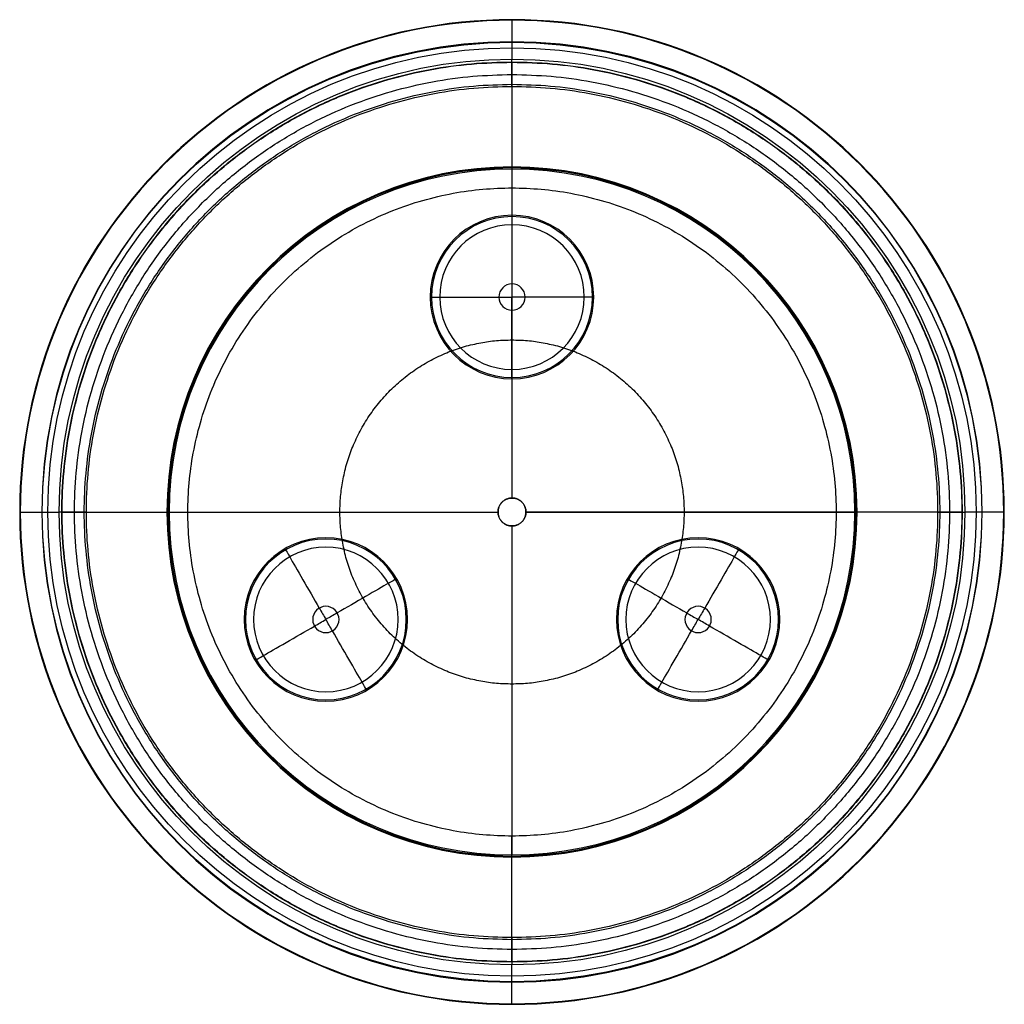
# Model space of a CAD drawing. Header units: millimetres. Extents: x 143 to 843, y 111 to 811.
import ezdxf

# ---------------------------------------------------------------- set-up
doc = ezdxf.new("R2010")
doc.units = ezdxf.units.MM
doc.layers.add('Layer 02', color=7, linetype='Continuous')

msp = doc.modelspace()

# ---------------------------------------------------------------- linework, layer by layer
at = {"layer": 'Layer 02'}
for p, q in [((492.99, 705.21, 28.08), (492.99, 672.4, 28.08)), ((492.99, 556.16, 28.08), (492.99, 471.41, 28.08)), ((249.26, 461.47, 28.08), (483.05, 461.47, 28.08)), ((502.93, 461.47, 28.08), (736.73, 461.47, 28.08)), ((492.99, 451.53, 28.08), (492.99, 217.74, 28.08))]:
    msp.add_line(p, q, dxfattribs=at)
at = {"layer": 'Layer 02', "extrusion": (1, 0, 0)}
for points in [[(795.39, 337.35), (811.08, 189.73)], [(795.76, 138.14), (706.76, 28.82)], [(127.19, 138.14), (216.18, 28.82)], [(127.56, 337.35), (111.87, 189.73)]]:
    msp.add_lwpolyline(points, dxfattribs=at)
at = {"layer": 'Layer 02', "extrusion": (0, 1, 0)}
for points in [[(-159.08, 337.35), (-143.39, 189.73)], [(-158.71, 138.14), (-247.71, 28.82)], [(-827.28, 138.14), (-738.28, 28.82)], [(-826.91, 337.35), (-842.6, 189.73)]]:
    msp.add_lwpolyline(points, dxfattribs=at)
at = {"layer": 'Layer 02', "extrusion": (0, 0, -1)}
for centre, radius in [((-492.99, 461.47, -182.33), 350), ((-492.99, 461.47, -189.73), 349.61), ((-492.99, 461.47, -138.14), 334.29), ((-492.99, 461.47, -28.82), 245.29), ((-492.99, 461.47, -28.27), 244.6), ((-492.99, 461.47, -28.08), 243.74), ((-492.99, 614.28, -28.08), 58.12), ((-492.99, 614.28, -16.51), 57.2), ((-492.99, 614.28, -2.9), 51.41), ((-492.99, 614.28, 7.23), 9.35), ((-360.66, 385.07, -28.08), 58.12), ((-360.66, 385.07, -16.51), 57.2), ((-625.33, 385.07, -28.08), 58.12), ((-625.33, 385.07, -16.51), 57.2), ((-360.66, 385.07, -2.9), 51.41), ((-625.33, 385.07, -2.9), 51.41), ((-360.66, 385.07, 7.23), 9.35), ((-625.33, 385.07, 7.23), 9.35)]:
    msp.add_circle(centre, radius, dxfattribs=at)
at = {"layer": 'Layer 02'}
for centre, radius in [((492.99, 461.47, 337.35), 333.92), ((492.99, 461.47, 345), 330.01), ((492.99, 461.47, 348.08), 321.98)]:
    msp.add_circle(centre, radius, dxfattribs=at)
for points, weights in [([(492.99, 811.08, 189.73), (492.99, 811.47, 186.04), (492.99, 811.47, 182.33)], [1, 0.989516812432, 0.981893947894]), ([(492.99, 811.47, 182.33), (492.99, 811.47, 157.44), (492.99, 795.76, 138.14)], [0.981893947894, 0.933640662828, 1]), ([(492.99, 795.39, 337.35), (492.99, 794.25, 348.08), (492.99, 783.46, 348.08)], [1, 0.743540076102, 1]), ([(492.99, 706.76, 28.82), (492.99, 706.16, 28.08), (492.99, 705.21, 28.08)], [1, 0.903140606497, 1]), ([(500, 468.53, 58.08), (497.09, 471.41, 58.08), (492.99, 471.41, 58.08)], [1, 0.924508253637, 1]), ([(143.39, 461.47, 189.73), (142.99, 461.47, 186.04), (142.99, 461.47, 182.33)], [1, 0.989516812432, 0.981893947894]), ([(142.99, 461.47, 182.33), (142.99, 461.47, 157.44), (158.71, 461.47, 138.14)], [0.981893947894, 0.933640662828, 1]), ([(159.08, 461.47, 337.35), (160.22, 461.47, 348.08), (171.01, 461.47, 348.08)], [1, 0.743540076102, 1]), ([(247.71, 461.47, 28.82), (248.31, 461.47, 28.08), (249.26, 461.47, 28.08)], [1, 0.903140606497, 1]), ([(738.28, 461.47, 28.82), (737.68, 461.47, 28.08), (736.73, 461.47, 28.08)], [1, 0.903140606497, 1]), ([(826.91, 461.47, 337.35), (825.77, 461.47, 348.08), (814.98, 461.47, 348.08)], [1, 0.743540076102, 1]), ([(842.99, 461.47, 182.33), (842.99, 461.47, 157.44), (827.28, 461.47, 138.14)], [0.981893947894, 0.933640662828, 1]), ([(842.6, 461.47, 189.73), (842.99, 461.47, 186.04), (842.99, 461.47, 182.33)], [1, 0.989516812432, 0.981893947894]), ([(492.99, 216.18, 28.82), (492.99, 216.78, 28.08), (492.99, 217.74, 28.08)], [1, 0.903140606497, 1]), ([(492.99, 127.56, 337.35), (492.99, 128.7, 348.08), (492.99, 139.49, 348.08)], [1, 0.743540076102, 1]), ([(492.99, 111.47, 182.33), (492.99, 111.47, 157.44), (492.99, 127.19, 138.14)], [0.981893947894, 0.933640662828, 1]), ([(492.99, 111.87, 189.73), (492.99, 111.47, 186.04), (492.99, 111.47, 182.33)], [1, 0.989516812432, 0.981893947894])]:
    msp.add_rational_spline(points, weights, degree=2, dxfattribs=at)
for points, weights, knots in [([(492.99, 141.47, 182.33), (172.99, 141.47, 182.33), (172.99, 461.47, 182.33), (172.99, 781.47, 182.33), (492.99, 781.47, 182.33)], [0.981893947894, 0.694303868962, 0.981893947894, 0.694303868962, 0.981893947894], [0, 0, 0, 549.649319, 549.649319, 1099.298637, 1099.298637, 1099.298637]), ([(492.99, 141.7, 186.56), (173.22, 141.7, 186.56), (173.22, 461.47, 186.56), (173.22, 781.25, 186.56), (492.99, 781.25, 186.56)], [1, 0.707106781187, 1, 0.707106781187, 1], [0, 0, 0, 549.649319, 549.649319, 1099.298637, 1099.298637, 1099.298637]), ([(492.99, 764.42, 344.91), (492.99, 764.99, 339.54), (492.99, 765.56, 334.18), (492.99, 773.4, 260.37), (492.99, 781.25, 186.56), (492.99, 781.47, 184.45), (492.99, 781.47, 182.33), (492.99, 781.47, 168.11), (492.99, 772.49, 157.08), (492.99, 732.2, 107.58), (492.99, 691.9, 58.08)], [1, 1, 1, 1, 1, 0.989516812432, 0.981893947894, 0.933640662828, 1, 1, 1], [332.775656, 332.775656, 332.775656, 343.567673, 343.567673, 492.014947, 492.014947, 499.55122, 499.55122, 547.256376, 547.256376, 674.913725, 674.913725, 674.913725]), ([(492.99, 781.47, 182.33), (812.99, 781.47, 182.33), (812.99, 461.47, 182.33), (812.99, 141.47, 182.33), (492.99, 141.47, 182.33)], [0.981893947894, 0.694303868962, 0.981893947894, 0.694303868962, 0.981893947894], [0, 0, 0, 700.000019, 700.000019, 1400.000039, 1400.000039, 1400.000039]), ([(492.99, 781.25, 186.56), (812.77, 781.25, 186.56), (812.77, 461.47, 186.56), (812.77, 141.7, 186.56), (492.99, 141.7, 186.56)], [1, 0.707106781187, 1, 0.707106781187, 1], [0, 0, 0, 700.000019, 700.000019, 1400.000039, 1400.000039, 1400.000039]), ([(492.99, 150.45, 157.08), (181.97, 150.45, 157.08), (181.97, 461.47, 157.08), (181.97, 772.49, 157.08), (492.99, 772.49, 157.08)], [1, 0.707106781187, 1, 0.707106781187, 1], [0, 0, 0, 549.649319, 549.649319, 1099.298637, 1099.298637, 1099.298637]), ([(492.99, 772.49, 157.08), (804.02, 772.49, 157.08), (804.02, 461.47, 157.08), (804.02, 150.45, 157.08), (492.99, 150.45, 157.08)], [1, 0.707106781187, 1, 0.707106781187, 1], [0, 0, 0, 700.000019, 700.000019, 1400.000039, 1400.000039, 1400.000039]), ([(492.99, 157.39, 334.18), (188.91, 157.39, 334.18), (188.91, 461.47, 334.18), (188.91, 765.56, 334.18), (492.99, 765.56, 334.18)], [1, 0.707106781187, 1, 0.707106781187, 1], [0, 0, 0, 549.649319, 549.649319, 1099.298637, 1099.298637, 1099.298637]), ([(492.99, 158.87, 348.08), (190.39, 158.87, 348.08), (190.39, 461.47, 348.08), (190.39, 764.08, 348.08), (492.99, 764.08, 348.08)], [1, 0.707106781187, 1, 0.707106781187, 1], [0, 0, 0, 549.649319, 549.649319, 1099.298637, 1099.298637, 1099.298637]), ([(492.99, 765.56, 334.18), (797.08, 765.56, 334.18), (797.08, 461.47, 334.18), (797.08, 157.39, 334.18), (492.99, 157.39, 334.18)], [1, 0.707106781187, 1, 0.707106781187, 1], [0, 0, 0, 700.000019, 700.000019, 1400.000039, 1400.000039, 1400.000039]), ([(492.99, 764.08, 348.08), (795.6, 764.08, 348.08), (795.6, 461.47, 348.08), (795.6, 158.87, 348.08), (492.99, 158.87, 348.08)], [1, 0.707106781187, 1, 0.707106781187, 1], [0, 0, 0, 700.000019, 700.000019, 1400.000039, 1400.000039, 1400.000039]), ([(492.99, 231.05, 58.08), (262.57, 231.05, 58.08), (262.57, 461.47, 58.08), (262.57, 691.9, 58.08), (492.99, 691.9, 58.08)], [1, 0.707106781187, 1, 0.707106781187, 1], [0, 0, 0, 549.649319, 549.649319, 1099.298637, 1099.298637, 1099.298637]), ([(492.99, 691.9, 58.08), (723.42, 691.9, 58.08), (723.42, 461.47, 58.08), (723.42, 231.05, 58.08), (492.99, 231.05, 58.08)], [1, 0.707106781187, 1, 0.707106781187, 1], [0, 0, 0, 489.378085, 489.378085, 978.756169, 978.756169, 978.756169]), ([(492.99, 339.13, 58.08), (370.65, 339.13, 58.08), (370.65, 461.47, 58.08), (370.65, 583.82, 58.08), (492.99, 583.82, 58.08)], [1, 0.707106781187, 1, 0.707106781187, 1], [0, 0, 0, 549.649319, 549.649319, 1099.298637, 1099.298637, 1099.298637]), ([(492.99, 583.82, 58.08), (615.34, 583.82, 58.08), (615.34, 461.47, 58.08), (615.34, 339.13, 58.08), (492.99, 339.13, 58.08)], [1, 0.707106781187, 1, 0.707106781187, 1], [0, 0, 0, 489.378085, 489.378085, 978.756169, 978.756169, 978.756169]), ([(500, 468.53, 28.08), (492.95, 475.53, 28.08), (485.94, 468.48, 28.08), (478.94, 461.43, 28.08), (485.99, 454.42, 28.08), (493.04, 447.42, 28.08), (500.05, 454.47, 28.08), (507.05, 461.52, 28.08), (500, 468.53, 28.08)], [1, 0.707106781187, 1, 0.707106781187, 1, 0.707106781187, 1, 0.707106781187, 1], [0, 0, 0, 15.614245, 15.614245, 31.228489, 31.228489, 46.842734, 46.842734, 62.456978, 62.456978, 62.456978]), ([(492.99, 471.41, 58.08), (483.05, 471.41, 58.08), (483.05, 461.47, 58.08), (483.05, 451.53, 58.08), (492.99, 451.53, 58.08)], [1, 0.707106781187, 1, 0.707106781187, 1], [7.776095, 7.776095, 7.776095, 23.390339, 23.390339, 39.004584, 39.004584, 39.004584]), ([(492.99, 451.53, 58.08), (499.65, 451.53, 58.08), (502.18, 457.69, 58.08), (504.72, 463.84, 58.08), (500, 468.53, 58.08)], [1, 0.831012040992, 1, 0.831012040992, 1], [39.004584, 39.004584, 39.004584, 50.730781, 50.730781, 62.456978, 62.456978, 62.456978]), ([(190.39, 461.47, 348.08), (189.65, 461.47, 341.13), (188.91, 461.47, 334.18), (181.06, 461.47, 260.37), (173.22, 461.47, 186.56), (172.99, 461.47, 184.45), (172.99, 461.47, 182.33), (172.99, 461.47, 168.11), (181.97, 461.47, 157.08), (222.27, 461.47, 107.58), (262.57, 461.47, 58.08)], [1, 1, 1, 1, 1, 0.989516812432, 0.981893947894, 0.933640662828, 1, 1, 1], [-3.487188, -3.487188, -3.487188, 11.801212, 11.801212, 174.130264, 174.130264, 182.371278, 182.371278, 234.537494, 234.537494, 374.132489, 374.132489, 374.132489]), ([(795.6, 461.47, 348.08), (796.34, 461.47, 341.13), (797.08, 461.47, 334.18), (804.92, 461.47, 260.37), (812.77, 461.47, 186.56), (812.99, 461.47, 184.45), (812.99, 461.47, 182.33), (812.99, 461.47, 168.11), (804.02, 461.47, 157.08), (763.72, 461.47, 107.58), (723.42, 461.47, 58.08)], [1, 1, 1, 1, 1, 0.989516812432, 0.981893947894, 0.933640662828, 1, 1, 1], [-3.487188, -3.487188, -3.487188, 11.801212, 11.801212, 174.130264, 174.130264, 182.371278, 182.371278, 234.537494, 234.537494, 374.132489, 374.132489, 374.132489]), ([(492.99, 158.53, 344.91), (492.99, 157.96, 339.54), (492.99, 157.39, 334.18), (492.99, 149.54, 260.37), (492.99, 141.7, 186.56), (492.99, 141.47, 184.45), (492.99, 141.47, 182.33), (492.99, 141.47, 168.11), (492.99, 150.45, 157.08), (492.99, 190.75, 107.58), (492.99, 231.05, 58.08)], [1, 1, 1, 1, 1, 0.989516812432, 0.981893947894, 0.933640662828, 1, 1, 1], [332.775656, 332.775656, 332.775656, 343.567673, 343.567673, 492.014947, 492.014947, 499.55122, 499.55122, 547.256376, 547.256376, 674.913725, 674.913725, 674.913725])]:
    msp.add_rational_spline(points, weights, degree=2, knots=knots, dxfattribs=at)
for points, degree in [([(492.99, 764.08, 348.08), (492.99, 783.46, 348.08)], 1), ([(492.99, 764.08, 348.08), (492.99, 764.25, 346.49), (492.99, 764.42, 344.91)], 2), ([(492.99, 691.9, 58.08), (492.99, 471.41, 58.08)], 1), ([(485.94, 468.48, 28.08), (485.94, 468.48, 58.08)], 1), ([(500, 468.53, 28.08), (500, 468.53, 58.08)], 1), ([(190.39, 461.47, 348.08), (171.01, 461.47, 348.08)], 1), ([(262.57, 461.47, 58.08), (483.05, 461.47, 58.08)], 1), ([(723.42, 461.47, 58.08), (502.93, 461.47, 58.08)], 1), ([(795.6, 461.47, 348.08), (814.98, 461.47, 348.08)], 1), ([(485.99, 454.42, 28.08), (485.99, 454.42, 58.08)], 1), ([(492.99, 451.53, 58.08), (492.99, 231.05, 58.08)], 1), ([(500.05, 454.47, 28.08), (500.05, 454.47, 58.08)], 1), ([(492.99, 158.87, 348.08), (492.99, 139.49, 348.08)], 1), ([(492.99, 158.87, 348.08), (492.99, 158.7, 346.49), (492.99, 158.53, 344.91)], 2)]:
    msp.add_open_spline(points, degree=degree, dxfattribs=at)
for points in [[(492.99, 672.4, 28.08), (492.99, 672.09, 24.28), (492.99, 672.13, 15.3), (492.99, 663.24, -7.76), (492.99, 634.46, -6.89), (492.99, 617.4, -7.36), (492.99, 614.28, -7.23)], [(434.87, 614.28, 28.08), (435.18, 614.28, 24.28), (435.14, 614.28, 15.3), (444.04, 614.28, -7.76), (472.81, 614.28, -6.89), (489.88, 614.28, -7.36), (492.99, 614.28, -7.23)], [(551.11, 614.28, 28.08), (550.8, 614.28, 24.28), (550.85, 614.28, 15.3), (541.95, 614.28, -7.76), (513.18, 614.28, -6.89), (496.11, 614.28, -7.36), (492.99, 614.28, -7.23)], [(492.99, 556.16, 28.08), (492.99, 556.47, 24.28), (492.99, 556.43, 15.3), (492.99, 565.33, -7.76), (492.99, 594.1, -6.89), (492.99, 611.17, -7.36), (492.99, 614.28, -7.23)], [(331.6, 435.4, 28.08), (331.75, 435.14, 24.28), (331.73, 435.17, 15.3), (336.18, 427.47, -7.76), (350.57, 402.55, -6.89), (359.1, 387.77, -7.36), (360.66, 385.07, -7.23)], [(654.39, 435.4, 28.08), (654.23, 435.14, 24.28), (654.26, 435.17, 15.3), (649.81, 427.47, -7.76), (635.42, 402.55, -6.89), (626.89, 387.77, -7.36), (625.33, 385.07, -7.23)], [(410.99, 414.13, 28.08), (410.72, 413.98, 24.28), (410.76, 414, 15.3), (403.06, 409.55, -7.76), (378.14, 395.16, -6.89), (363.36, 386.63, -7.36), (360.66, 385.07, -7.23)], [(575, 414.13, 28.08), (575.26, 413.98, 24.28), (575.23, 414, 15.3), (582.93, 409.55, -7.76), (607.85, 395.16, -6.89), (622.63, 386.63, -7.36), (625.33, 385.07, -7.23)], [(310.33, 356.01, 28.08), (310.59, 356.16, 24.28), (310.56, 356.14, 15.3), (318.26, 360.59, -7.76), (343.18, 374.98, -6.89), (357.96, 383.51, -7.36), (360.66, 385.07, -7.23)], [(389.72, 334.74, 28.08), (389.56, 335, 24.28), (389.59, 334.97, 15.3), (385.14, 342.67, -7.76), (370.75, 367.59, -6.89), (362.22, 382.37, -7.36), (360.66, 385.07, -7.23)], [(596.27, 334.74, 28.08), (596.42, 335, 24.28), (596.4, 334.97, 15.3), (600.85, 342.67, -7.76), (615.24, 367.59, -6.89), (623.77, 382.37, -7.36), (625.33, 385.07, -7.23)], [(675.66, 356.01, 28.08), (675.39, 356.16, 24.28), (675.43, 356.14, 15.3), (667.73, 360.59, -7.76), (642.81, 374.98, -6.89), (628.03, 383.51, -7.36), (625.33, 385.07, -7.23)]]:
    msp.add_open_spline(points, degree=3, knots=[0, 0, 0, 0, 11.567567, 26.601368, 69.956731, 79.32708, 79.32708, 79.32708, 79.32708], dxfattribs=at)

doc.saveas('drawing.dxf')
